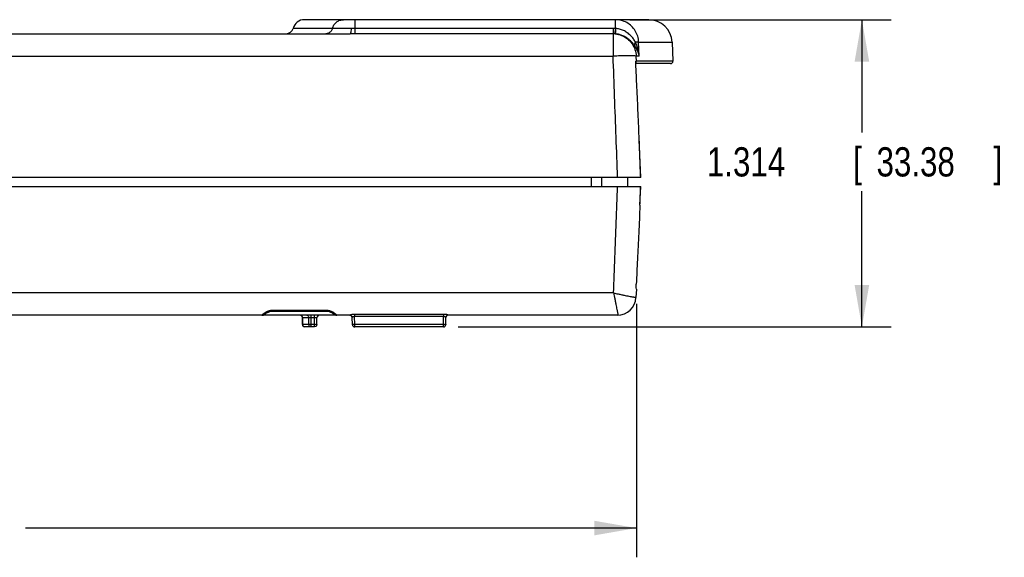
# Model space of a CAD drawing. Header units: inches. Extents: x 0 to 34, y 0 to 22.
# Tile 26 of 41: x 16.9 to 21.1, y 9.7 to 12. Entities that reach past the tile are written whole.
import ezdxf

# ---------------------------------------------------------------- set-up
doc = ezdxf.new("R2010")
doc.units = ezdxf.units.IN
doc.header["$LTSCALE"] = 1.87
doc.header["$MEASUREMENT"] = 0
doc.layers.get('0').update_dxf_attribs({"linetype": 'CONTINUOUS'})
doc.layers.add('DIMENSIONS', color=7, linetype='CONTINUOUS')
doc.styles.get("Standard").update_dxf_attribs({"font": 'txt', "width": 0.8})
doc.dimstyles.new('DIMSTYLE_1', dxfattribs={"dimtxt": 0.125, "dimasz": 0.18, "dimexe": 0.18, "dimexo": 0.0625, "dimgap": 0.09, "dimtad": 0, "dimtih": 1, "dimtoh": 1, "dimdec": 3, "dimzin": 4, "dimdsep": 46, "dimtxsty": 'STANDARD', "dimblk": '_FILLED', "dimblk1": '_FILLED', "dimblk2": '_FILLED', "dimcen": 0.09, "dimadec": 0, "dimazin": 0, "dimtp": 0.001, "dimtm": 0.001, "dimtfac": 1, "dimtdec": 3, "dimtofl": 0, "dimtmove": 0, "dimatfit": 3, "dimldrblk": '_FILLED', "dimfxl": 1, "dimtolj": 1, "dimtzin": 4, "dimarcsym": 0})

# ---------------------------------------------------------------- blocks, each defined once
blk = doc.blocks.new('_FILLED')
at = {"color": 0, "linetype": 'BYBLOCK'}
blk.add_solid([(0, 0), (-1, 0.174), (-1, -0.174)], dxfattribs=at)
blk = doc.blocks.new('*D2')
at = {"layer": 'DIMENSIONS', "color": 2, "linetype": 'CONTINUOUS'}
for p, q in [((19.5195, 11.97), (20.6358, 11.97)), ((20.5108, 11.97), (20.5108, 11.487)), ((20.5108, 10.656), (20.5108, 11.237)), ((18.7848, 10.656), (20.6358, 10.656))]:
    blk.add_line(p, q, dxfattribs=at)
at = {"layer": 'DIMENSIONS', "color": 2, "linetype": 'CONTINUOUS', "xscale": 0.18, "yscale": 0.18, "zscale": 0.18}
for p, rotation in [((20.5108, 11.97), 90), ((20.5108, 10.656), 270)]:
    blk.add_blockref('_FILLED', p, dxfattribs=dict(at, rotation=rotation))
at = {"layer": 'DIMENSIONS', "color": 2, "linetype": 'CONTINUOUS', "width": 0.8}
for s, p in [('1.314', (19.8483, 11.2995)), ('[', (20.4733, 11.2995)), ('33.38', (20.5733, 11.2995)), (']', (21.0733, 11.2995))]:
    blk.add_text(s, height=0.125, dxfattribs=at).set_placement(p)
blk = doc.blocks.new('*D3')
at = {"layer": 'DIMENSIONS', "color": 2, "linetype": 'CONTINUOUS'}
for p, q in [((19.5468, 10.7554), (19.5468, 9.671)), ((12.7032, 10.6871), (12.7032, 9.671)), ((12.7032, 9.796), (15.3859, 9.796)), ((19.5468, 9.796), (16.9359, 9.796))]:
    blk.add_line(p, q, dxfattribs=at)
at = {"layer": 'DIMENSIONS', "color": 2, "linetype": 'CONTINUOUS', "xscale": 0.18, "yscale": 0.18, "zscale": 0.18, "rotation": 180}
blk.add_blockref('_FILLED', (12.7032, 9.796), dxfattribs=at)
at = {"layer": 'DIMENSIONS', "color": 2, "linetype": 'CONTINUOUS', "xscale": 0.18, "yscale": 0.18, "zscale": 0.18}
blk.add_blockref('_FILLED', (19.5468, 9.796), dxfattribs=at)
at = {"layer": 'DIMENSIONS', "color": 2, "linetype": 'CONTINUOUS', "width": 0.8}
for s, p in [('6.844', (15.4484, 9.7335)), ('[', (16.0734, 9.7335)), ('173.83', (16.1734, 9.7335)), (']', (16.7734, 9.7335))]:
    blk.add_text(s, height=0.125, dxfattribs=at).set_placement(p)

msp = doc.modelspace()

# ---------------------------------------------------------------- linework, layer by layer
at = {"color": 7, "linetype": 'CONTINUOUS'}
for p, q in [((19.5997, 11.97), (18.1283, 11.97)), ((18.3445, 11.91), (18.3445, 11.97)), ((19.457, 11.9322), (19.457, 11.97)), ((14.3233, 11.91), (18.3232, 11.91)), ((18.2478, 11.9325), (18.0799, 11.9325)), ((19.4475, 11.9325), (18.3445, 11.9325)), ((19.4475, 11.91), (18.3445, 11.91)), ((19.4475, 11.9325), (19.4475, 11.8143)), ((19.5567, 11.8743), (19.6996, 11.8743)), ((19.5592, 11.8143), (19.5567, 11.8743)), ((19.6996, 11.8743), (19.7032, 11.7924)), ((13.1848, 11.8143), (19.4475, 11.8143)), ((19.5592, 11.8143), (19.5461, 11.8143)), ((19.5469, 11.7924), (19.5461, 11.8143)), ((19.7032, 11.7924), (19.5469, 11.7924)), ((19.6932, 11.782), (19.5447, 11.782)), ((19.5662, 11.295), (19.5593, 11.4568)), ((19.5662, 11.295), (13.0818, 11.295)), ((19.3546, 11.257), (19.355, 11.295)), ((19.3996, 11.257), (19.4, 11.295)), ((19.5093, 11.295), (19.5093, 11.257)), ((13.0807, 11.257), (19.5658, 11.257)), ((19.5622, 11.1762), (19.5658, 11.257)), ((19.5468, 10.8179), (19.5452, 10.7825)), ((19.4498, 10.8016), (13.1968, 10.8016)), ((18.3227, 10.706), (14.403, 10.706)), ((17.9466, 10.706), (17.9466, 10.7062)), ((17.9744, 10.7197), (17.9799, 10.7216)), ((17.9919, 10.7279), (18.2217, 10.7279)), ((17.9919, 10.7279), (17.9919, 10.7235)), ((17.9919, 10.7235), (18.2217, 10.7235)), ((18.1203, 10.6961), (18.1204, 10.696)), ((18.1203, 10.6961), (18.1206, 10.6659)), ((18.1204, 10.696), (18.147, 10.696)), ((18.1207, 10.6659), (18.1204, 10.696)), ((18.1472, 10.6659), (18.147, 10.696)), ((18.1569, 10.696), (18.1569, 10.706)), ((18.1569, 10.696), (18.1719, 10.696)), ((18.1571, 10.6659), (18.1569, 10.696)), ((18.1716, 10.6659), (18.1719, 10.696)), ((18.1719, 10.696), (18.1719, 10.706)), ((18.1816, 10.6659), (18.1819, 10.6961)), ((18.2217, 10.7279), (18.2217, 10.7235)), ((18.2217, 10.7235), (18.227, 10.7231)), ((18.2392, 10.7197), (18.2435, 10.7177)), ((18.2518, 10.713), (18.2523, 10.7126)), ((18.2669, 10.7062), (18.267, 10.706)), ((18.3227, 10.7064), (18.3227, 10.706)), ((18.333, 10.6659), (18.3327, 10.6966)), ((18.7226, 10.7099), (18.3427, 10.7099)), ((18.3427, 10.7099), (18.3427, 10.7004)), ((18.7226, 10.7004), (18.3427, 10.7004)), ((18.343, 10.6659), (18.3427, 10.7004)), ((18.7223, 10.6659), (18.7226, 10.7004)), ((18.7226, 10.7099), (18.7226, 10.7004)), ((18.7323, 10.6659), (18.7325, 10.6966)), ((18.7425, 10.706), (18.7425, 10.7064)), ((19.4653, 10.706), (18.7425, 10.706)), ((18.1207, 10.6659), (18.1206, 10.6659)), ((18.1472, 10.6659), (18.1207, 10.6659)), ((18.1256, 10.6573), (18.1306, 10.656)), ((18.1716, 10.656), (18.1306, 10.656)), ((18.1716, 10.6659), (18.1571, 10.6659)), ((18.1571, 10.656), (18.1571, 10.6659)), ((18.1716, 10.656), (18.1716, 10.6659)), ((18.1766, 10.6573), (18.1716, 10.656)), ((18.7223, 10.6659), (18.343, 10.6659)), ((18.343, 10.656), (18.343, 10.6659)), ((18.7223, 10.656), (18.343, 10.656)), ((18.7223, 10.656), (18.7223, 10.6659))]:
    msp.add_line(p, q, dxfattribs=at)
for points in [[(17.9607, 10.7121), (17.9607, 10.7121), (17.9616, 10.7128), (17.9635, 10.7141), (17.9664, 10.7158), (17.97, 10.7177), (17.9744, 10.7197)], [(17.9799, 10.7216), (17.9865, 10.7231), (17.9919, 10.7235)], [(18.227, 10.7231), (18.2339, 10.7216), (18.2392, 10.7197)], [(18.2435, 10.7177), (18.247, 10.7159), (18.2498, 10.7143), (18.2518, 10.713)], [(18.1206, 10.6659), (18.122, 10.6609), (18.1256, 10.6573)], [(18.1816, 10.6659), (18.1802, 10.6609), (18.1766, 10.6573)]]:
    msp.add_lwpolyline(points, dxfattribs=at)
for centre, radius, start, end in [((18.1283, 11.92), 0.05, 90, 165.5225), ((19.5997, 11.87), 0.1, 2.5, 90), ((18.0509, 11.94), 0.03, 270, 345.5225), ((19.6932, 11.792), 0.01, 270, 2.5), ((19.4653, 10.786), 0.08, 269.9881, 357.4995), ((17.9466, 10.726), 0.02, 270, 329.3334), ((18.1103, 10.696), 0.01, 0.5738, 90), ((18.1919, 10.696), 0.01, 90, 179.4151), ((18.267, 10.726), 0.02, 210.6667, 270), ((18.3227, 10.696), 0.01, 0.5, 90.0001), ((18.7425, 10.696), 0.01, 90, 179.5), ((18.343, 10.666), 0.01, 180.5, 270), ((18.7223, 10.666), 0.01, 270, 359.5)]:
    msp.add_arc(centre, radius, start, end, dxfattribs=at)
for points, knots in [([(18.2478, 11.9325), (18.2491, 11.9377), (18.2535, 11.9479), (18.2647, 11.9602), (18.2791, 11.9681), (18.29, 11.97), (18.2953, 11.97)], [0, 0, 0, 0, 0.251878, 0.502458, 0.751665, 1, 1, 1, 1]), ([(19.5567, 11.8743), (19.5564, 11.8828), (19.5535, 11.8996), (19.543, 11.923), (19.5269, 11.9429), (19.5063, 11.9582), (19.4824, 11.9678), (19.4654, 11.97), (19.457, 11.97)], [0, 0, 0, 0, 0.166464, 0.332938, 0.499507, 0.666236, 0.833119, 1, 1, 1, 1]), ([(18.2478, 11.9325), (18.2467, 11.9283), (18.2427, 11.9202), (18.2322, 11.9119), (18.2235, 11.91), (18.2192, 11.91)], [0, 0, 0, 0, 0.335595, 0.668757, 1, 1, 1, 1]), ([(18.3281, 11.9325), (18.3205, 11.9325), (18.306, 11.9325), (18.2858, 11.9325), (18.2691, 11.9325), (18.2568, 11.9325), (18.2502, 11.9325), (18.2478, 11.9325)], [0, 0, 0, 0, 0.284266, 0.541105, 0.753802, 0.909839, 1, 1, 1, 1]), ([(18.3281, 11.9325), (18.3279, 11.9286), (18.3273, 11.9216), (18.3262, 11.9149), (18.3244, 11.91), (18.3232, 11.91)], [0, 0, 0, 0, 0.498751, 0.8483, 1, 1, 1, 1]), ([(18.3445, 11.91), (18.3409, 11.91), (18.3338, 11.91), (18.3268, 11.91), (18.3232, 11.91)], [0, 0, 0, 0, 0.502505, 1, 1, 1, 1]), ([(18.3445, 11.9325), (18.3417, 11.9325), (18.3363, 11.9325), (18.3308, 11.9325), (18.3281, 11.9325)], [0, 0, 0, 0, 0.501092, 1, 1, 1, 1]), ([(19.457, 11.9322), (19.4554, 11.9323), (19.4522, 11.9324), (19.449, 11.9325), (19.4475, 11.9325)], [0, 0, 0, 0, 0.501653, 1, 1, 1, 1]), ([(19.4548, 11.9097), (19.4535, 11.9098), (19.4511, 11.9099), (19.4487, 11.91), (19.4475, 11.91)], [0, 0, 0, 0, 0.501876, 1, 1, 1, 1]), ([(19.457, 11.9322), (19.4567, 11.9284), (19.4566, 11.9215), (19.4546, 11.9149), (19.4556, 11.9102), (19.4548, 11.9097)], [0, 0, 0, 0, 0.512069, 0.867523, 1, 1, 1, 1]), ([(19.4564, 11.9095), (19.4561, 11.9096), (19.4556, 11.9096), (19.455, 11.9097), (19.4548, 11.9097)], [0, 0, 0, 0, 0.501059, 1, 1, 1, 1]), ([(19.4589, 11.9321), (19.4585, 11.9283), (19.4583, 11.9215), (19.4564, 11.9147), (19.4572, 11.9102), (19.4564, 11.9095)], [0, 0, 0, 0, 0.511958, 0.867487, 1, 1, 1, 1]), ([(19.5387, 11.8604), (19.5353, 11.865), (19.5279, 11.8741), (19.5149, 11.8861), (19.5005, 11.896), (19.4856, 11.9031), (19.4709, 11.9076), (19.4611, 11.9091), (19.4564, 11.9095)], [0, 0, 0, 0, 0.172655, 0.357255, 0.534454, 0.701241, 0.85708, 1, 1, 1, 1]), ([(19.4564, 11.9095), (19.4658, 11.9087), (19.4845, 11.9042), (19.5093, 11.8897), (19.529, 11.8687), (19.5421, 11.8429), (19.5456, 11.8239), (19.5461, 11.8143)], [0, 0, 0, 0, 0.198801, 0.398086, 0.5981, 0.798821, 1, 1, 1, 1]), ([(19.4589, 11.9321), (19.4586, 11.9321), (19.4579, 11.9322), (19.4573, 11.9322), (19.457, 11.9322)], [0, 0, 0, 0, 0.498402, 1, 1, 1, 1]), ([(19.5429, 11.8742), (19.5402, 11.8791), (19.534, 11.8891), (19.5223, 11.9028), (19.5081, 11.9148), (19.4922, 11.924), (19.4757, 11.9299), (19.4644, 11.9317), (19.4589, 11.9321)], [0, 0, 0, 0, 0.157115, 0.331478, 0.506794, 0.679274, 0.845572, 1, 1, 1, 1]), ([(19.5429, 11.8742), (19.5418, 11.8726), (19.5399, 11.8695), (19.5382, 11.8647), (19.5383, 11.8616), (19.5387, 11.8604)], [0, 0, 0, 0, 0.399213, 0.730638, 1, 1, 1, 1]), ([(19.5567, 11.8743), (19.5552, 11.8744), (19.5505, 11.8744), (19.5459, 11.8743), (19.5429, 11.8742)], [0, 0, 0, 0, 0.344375, 1, 1, 1, 1]), ([(19.5592, 11.8143), (19.5584, 11.8216), (19.556, 11.8357), (19.5504, 11.8557), (19.5456, 11.8683), (19.5429, 11.8742)], [0, 0, 0, 0, 0.352978, 0.685801, 1, 1, 1, 1]), ([(19.5592, 11.8143), (19.5581, 11.82), (19.5549, 11.831), (19.5479, 11.8465), (19.5419, 11.8559), (19.5387, 11.8604)], [0, 0, 0, 0, 0.341964, 0.674236, 1, 1, 1, 1]), ([(19.4667, 11.295), (19.4646, 11.3527), (19.4603, 11.4682), (19.4539, 11.6413), (19.4496, 11.7567), (19.4475, 11.8143)], [0, 0, 0, 0, 0.333706, 0.667039, 1, 1, 1, 1]), ([(19.5461, 11.8143), (19.5424, 11.8158), (19.5307, 11.8149), (19.5096, 11.8161), (19.492, 11.8157), (19.4819, 11.8153)], [0, 0, 0, 0, 0.182169, 0.529467, 1, 1, 1, 1]), ([(19.5469, 11.7924), (19.5465, 11.7924), (19.5456, 11.7924), (19.5447, 11.7924), (19.5442, 11.7924)], [0, 0, 0, 0, 0.433234, 1, 1, 1, 1]), ([(19.5447, 11.7857), (19.5451, 11.7862), (19.5464, 11.7882), (19.5469, 11.7906), (19.5469, 11.7924)], [0, 0, 0, 0, 0.246817, 1, 1, 1, 1]), ([(19.5593, 11.4568), (19.5577, 11.4944), (19.5544, 11.5693), (19.5495, 11.6778), (19.5462, 11.7487), (19.5447, 11.7823)], [0, 0, 0, 0, 0.346338, 0.690032, 1, 1, 1, 1]), ([(19.5653, 11.295), (19.5643, 11.3219), (19.5623, 11.3759), (19.5603, 11.4298), (19.5593, 11.4568)], [0, 0, 0, 0, 0.499963, 1, 1, 1, 1]), ([(19.4498, 10.8016), (19.4516, 10.8522), (19.4554, 10.9534), (19.461, 11.1052), (19.4648, 11.2064), (19.4666, 11.257)], [0, 0, 0, 0, 0.333426, 0.66676, 1, 1, 1, 1]), ([(19.5622, 11.1762), (19.5627, 11.1897), (19.5637, 11.2166), (19.5647, 11.2435), (19.5652, 11.257)], [0, 0, 0, 0, 0.500019, 1, 1, 1, 1]), ([(19.5622, 11.1762), (19.5605, 11.1363), (19.557, 11.059), (19.5516, 10.9467), (19.548, 10.8743), (19.5462, 10.8393)], [0, 0, 0, 0, 0.355231, 0.68821, 1, 1, 1, 1]), ([(19.5468, 10.8179), (19.5464, 10.8213), (19.546, 10.8285), (19.546, 10.8356), (19.5462, 10.8393)], [0, 0, 0, 0, 0.486952, 1, 1, 1, 1]), ([(19.4498, 10.8016), (19.456, 10.8001), (19.4678, 10.7975), (19.4841, 10.7939), (19.4981, 10.791), (19.5099, 10.7886), (19.5195, 10.7867), (19.5274, 10.7853), (19.5336, 10.7842), (19.5384, 10.7835), (19.5422, 10.783), (19.5443, 10.7828), (19.5452, 10.7827)], [0, 0, 0, 0, 0.198251, 0.370509, 0.51694, 0.639053, 0.739455, 0.820512, 0.8844, 0.933831, 0.971631, 1, 1, 1, 1]), ([(19.4512, 10.7944), (19.452, 10.7904), (19.4537, 10.7809), (19.4565, 10.7668), (19.4593, 10.7529), (19.4616, 10.7414), (19.4634, 10.732), (19.4649, 10.7245), (19.4661, 10.7187), (19.4671, 10.7143), (19.4678, 10.711), (19.4683, 10.7086), (19.4686, 10.7073), (19.4687, 10.7068)], [0, 0, 0, 0, 0.135636, 0.323767, 0.482136, 0.612843, 0.719056, 0.8036, 0.86908, 0.918729, 0.955703, 0.982344, 1, 1, 1, 1]), ([(17.9466, 10.7062), (17.9501, 10.7062), (17.957, 10.708), (17.9621, 10.713), (17.9639, 10.716)], [0, 0, 0, 0, 0.500246, 1, 1, 1, 1]), ([(17.9466, 10.7062), (17.9467, 10.7067), (17.9479, 10.7079), (17.9497, 10.7097), (17.9526, 10.7121), (17.9547, 10.7137), (17.9559, 10.7145)], [0, 0, 0, 0, 0.123322, 0.358626, 0.661375, 1, 1, 1, 1]), ([(17.9559, 10.7145), (17.9571, 10.7154), (17.9595, 10.717), (17.9633, 10.7193), (17.9658, 10.7207), (17.9671, 10.7214)], [0, 0, 0, 0, 0.337172, 0.674345, 1, 1, 1, 1]), ([(17.9784, 10.7259), (17.9798, 10.7263), (17.9826, 10.727), (17.9872, 10.7277), (17.9903, 10.7279), (17.9919, 10.7279)], [0, 0, 0, 0, 0.311943, 0.645018, 1, 1, 1, 1]), ([(18.1193, 10.7006), (18.1192, 10.7007), (18.1183, 10.7024), (18.117, 10.7038), (18.1155, 10.7046)], [0, 0, 0, 0, 0.082288, 1, 1, 1, 1]), ([(18.147, 10.696), (18.147, 10.6978), (18.1461, 10.7012), (18.1423, 10.705), (18.1388, 10.706), (18.1371, 10.706)], [0, 0, 0, 0, 0.335091, 0.668421, 1, 1, 1, 1]), ([(18.147, 10.696), (18.1471, 10.6961), (18.1474, 10.6961), (18.1481, 10.6961), (18.1491, 10.6961), (18.1505, 10.6961), (18.1523, 10.6961), (18.1545, 10.6961), (18.1561, 10.6961), (18.1569, 10.696)], [0, 0, 0, 0, 0.034092, 0.097244, 0.197271, 0.340233, 0.527146, 0.751414, 1, 1, 1, 1]), ([(18.1719, 10.696), (18.1724, 10.6961), (18.1734, 10.6961), (18.1751, 10.6961), (18.1768, 10.6961), (18.1784, 10.6961), (18.1801, 10.6961), (18.1807, 10.696), (18.1819, 10.6961), (18.1819, 10.6961)], [0, 0, 0, 0, 0.15101, 0.316461, 0.492271, 0.66821, 0.826271, 0.944636, 1, 1, 1, 1]), ([(18.2217, 10.7279), (18.2231, 10.7279), (18.2261, 10.7278), (18.2291, 10.7273), (18.2306, 10.727)], [0, 0, 0, 0, 0.483312, 1, 1, 1, 1]), ([(18.2402, 10.7242), (18.2417, 10.7236), (18.2447, 10.7223), (18.2476, 10.7208), (18.2491, 10.72)], [0, 0, 0, 0, 0.508976, 1, 1, 1, 1]), ([(18.2669, 10.7062), (18.2635, 10.7062), (18.2566, 10.708), (18.2515, 10.713), (18.2497, 10.716)], [0, 0, 0, 0, 0.50024, 1, 1, 1, 1]), ([(18.2531, 10.7176), (18.2544, 10.7168), (18.257, 10.7151), (18.2605, 10.7124), (18.2636, 10.71), (18.2652, 10.7083), (18.266, 10.7075)], [0, 0, 0, 0, 0.284471, 0.560132, 0.807983, 1, 1, 1, 1]), ([(18.3227, 10.7064), (18.3244, 10.7064), (18.3279, 10.7055), (18.3305, 10.703), (18.3313, 10.7015)], [0, 0, 0, 0, 0.500503, 1, 1, 1, 1]), ([(18.3427, 10.7099), (18.3416, 10.7099), (18.3393, 10.7099), (18.3358, 10.7096), (18.3322, 10.7092), (18.3288, 10.7086), (18.3258, 10.7079), (18.3243, 10.7074), (18.3235, 10.707)], [0, 0, 0, 0, 0.168317, 0.350131, 0.539356, 0.723423, 0.884107, 1, 1, 1, 1]), ([(18.3427, 10.7004), (18.3421, 10.7004), (18.341, 10.7004), (18.3392, 10.7001), (18.3374, 10.6996), (18.3357, 10.699), (18.3342, 10.6982), (18.3334, 10.6976), (18.3331, 10.6973)], [0, 0, 0, 0, 0.159345, 0.332781, 0.516412, 0.700282, 0.868234, 1, 1, 1, 1]), ([(18.7325, 10.6966), (18.7325, 10.6967), (18.7324, 10.6971), (18.7318, 10.6976), (18.7308, 10.6983), (18.7293, 10.6991), (18.7273, 10.6998), (18.7259, 10.7001), (18.7251, 10.7002)], [0, 0, 0, 0, 0.050487, 0.139687, 0.280604, 0.477084, 0.722191, 1, 1, 1, 1]), ([(18.7362, 10.7086), (18.7349, 10.7089), (18.732, 10.7094), (18.7292, 10.7096), (18.7276, 10.7097)], [0, 0, 0, 0, 0.46123, 1, 1, 1, 1]), ([(18.7425, 10.7064), (18.7408, 10.7064), (18.7373, 10.7055), (18.7348, 10.703), (18.7339, 10.7015)], [0, 0, 0, 0, 0.500503, 1, 1, 1, 1]), ([(18.7425, 10.7064), (18.7425, 10.7066), (18.742, 10.707), (18.741, 10.7074), (18.7389, 10.708), (18.7372, 10.7084), (18.7362, 10.7086)], [0, 0, 0, 0, 0.06901, 0.239846, 0.545375, 1, 1, 1, 1]), ([(18.1306, 10.656), (18.1289, 10.656), (18.1254, 10.6569), (18.1217, 10.6608), (18.1207, 10.6642), (18.1207, 10.6659)], [0, 0, 0, 0, 0.337229, 0.675434, 1, 1, 1, 1]), ([(18.1571, 10.6659), (18.1561, 10.6659), (18.1541, 10.6659), (18.1513, 10.6658), (18.149, 10.6659), (18.1477, 10.6659), (18.1472, 10.6659)], [0, 0, 0, 0, 0.306734, 0.607835, 0.858312, 1, 1, 1, 1]), ([(18.1571, 10.656), (18.1554, 10.656), (18.1519, 10.6569), (18.1494, 10.6595), (18.1485, 10.661)], [0, 0, 0, 0, 0.498793, 1, 1, 1, 1]), ([(18.1815, 10.6658), (18.1816, 10.6656), (18.1797, 10.6661), (18.1785, 10.6657), (18.1751, 10.6659), (18.1729, 10.6659), (18.1716, 10.6659)], [0, 0, 0, 0, 0.088003, 0.288441, 0.599206, 1, 1, 1, 1]), ([(18.343, 10.6659), (18.3419, 10.6659), (18.3398, 10.6659), (18.3365, 10.6657), (18.3349, 10.6662), (18.333, 10.6655), (18.333, 10.6659)], [0, 0, 0, 0, 0.330656, 0.650433, 0.899173, 1, 1, 1, 1]), ([(18.7323, 10.6659), (18.7323, 10.6657), (18.731, 10.6661), (18.7296, 10.6657), (18.7262, 10.6659), (18.7237, 10.6659), (18.7223, 10.6659)], [0, 0, 0, 0, 0.056323, 0.240545, 0.562572, 1, 1, 1, 1])]:
    msp.add_open_spline(points, degree=3, knots=knots, dxfattribs=at)
for points in [[(19.4559, 11.8144), (19.4531, 11.8144), (19.4503, 11.8143), (19.4475, 11.8143)], [(19.4636, 11.8146), (19.461, 11.8146), (19.4585, 11.8145), (19.4559, 11.8144)], [(19.4785, 11.8152), (19.4735, 11.815), (19.4686, 11.8148), (19.4636, 11.8146)], [(19.4819, 11.8153), (19.4808, 11.8153), (19.4796, 11.8152), (19.4785, 11.8152)], [(19.5447, 11.7823), (19.5445, 11.7857), (19.5443, 11.7891), (19.5442, 11.7924)], [(19.4498, 10.8016), (19.45, 10.8004), (19.4502, 10.7993), (19.4505, 10.7981)], [(19.4505, 10.7981), (19.4506, 10.7975), (19.4507, 10.7969), (19.4508, 10.7962)], [(19.4508, 10.7962), (19.451, 10.7956), (19.4511, 10.795), (19.4512, 10.7944)], [(17.9671, 10.7214), (17.9683, 10.722), (17.9695, 10.7226), (17.9708, 10.7231)], [(17.9708, 10.7231), (17.972, 10.7237), (17.9733, 10.7242), (17.9745, 10.7246)], [(17.9745, 10.7246), (17.9758, 10.7251), (17.9771, 10.7255), (17.9784, 10.7259)], [(18.1155, 10.7046), (18.114, 10.7055), (18.1122, 10.706), (18.1105, 10.706)], [(18.1198, 10.6994), (18.1197, 10.6998), (18.1195, 10.7002), (18.1193, 10.7006)], [(18.1204, 10.696), (18.1204, 10.6972), (18.1202, 10.6983), (18.1198, 10.6994)], [(18.2306, 10.727), (18.2322, 10.7267), (18.2338, 10.7263), (18.2354, 10.7259)], [(18.2354, 10.7259), (18.237, 10.7254), (18.2386, 10.7248), (18.2402, 10.7242)], [(18.2491, 10.72), (18.2504, 10.7193), (18.2518, 10.7184), (18.2531, 10.7176)], [(18.266, 10.7075), (18.2665, 10.7071), (18.2669, 10.7067), (18.2669, 10.7062)], [(18.3235, 10.707), (18.3231, 10.7069), (18.3227, 10.7068), (18.3227, 10.7064)], [(18.3313, 10.7015), (18.3322, 10.7), (18.3327, 10.6983), (18.3327, 10.6966)], [(18.3331, 10.6973), (18.3329, 10.6971), (18.3327, 10.6968), (18.3327, 10.6966)], [(18.7276, 10.7097), (18.7259, 10.7099), (18.7243, 10.7099), (18.7226, 10.7099)], [(18.7251, 10.7002), (18.7243, 10.7003), (18.7234, 10.7004), (18.7226, 10.7004)], [(18.7339, 10.7015), (18.733, 10.7), (18.7326, 10.6983), (18.7325, 10.6966)], [(19.4687, 10.7068), (19.4688, 10.7066), (19.4689, 10.7063), (19.469, 10.706)], [(18.1485, 10.661), (18.1477, 10.6625), (18.1473, 10.6642), (18.1472, 10.6659)]]:
    msp.add_open_spline(points, degree=3, dxfattribs=at)

# ---------------------------------------------------------------- dimensions: what is measured, and where the dimension line sits
at = {"layer": 'DIMENSIONS', "color": 2, "linetype": 'CONTINUOUS'}
for base, p1, p2, angle, picture, middle in [((20.5108, 11.97), (18.7848, 10.656), (19.5195, 11.97), 90, '*D2', (20.5108, 11.362)), ((12.7032, 9.796), (19.5468, 10.7554), (12.7032, 10.6871), 180, '*D3', (16.1609, 9.796))]:
    dim = msp.add_linear_dim(base=base, p1=p1, p2=p2, angle=angle, dimstyle='DIMSTYLE_1', dxfattribs=at)
    dim.commit()
    dim.dimension.update_dxf_attribs({"geometry": picture, "text_midpoint": middle, "dimtype": 160})

doc.saveas('drawing.dxf')
